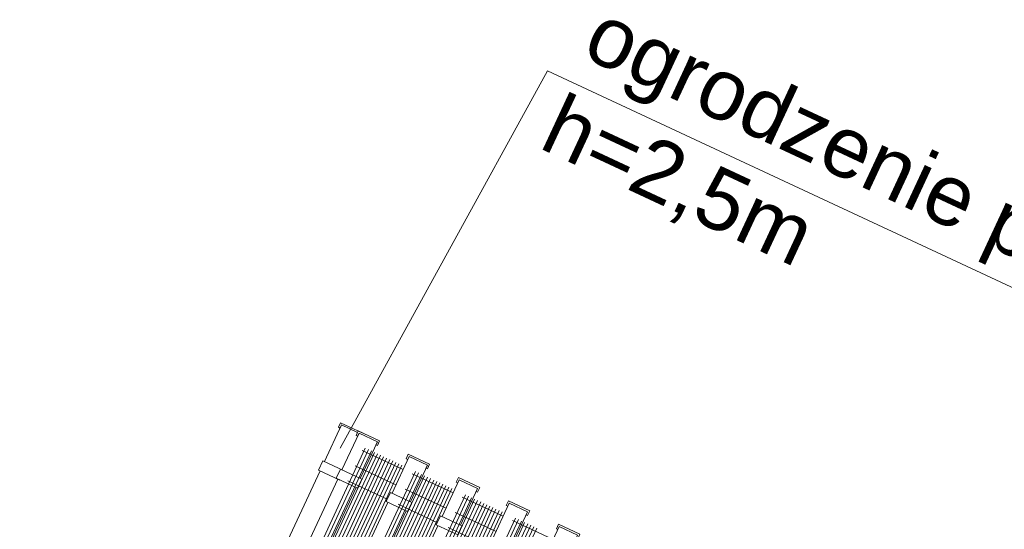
# Model space of a CAD drawing. Header units: millimetres. Extents: x 1962 to 3194, y -795 to -219.
# Tile 80 of 256: x 2250.03 to 2252.95, y -373.82 to -372.31. Entities that reach past the tile are written whole.
import ezdxf

# ---------------------------------------------------------------- set-up
doc = ezdxf.new("R2010")
doc.units = ezdxf.units.MM
doc.layers.get('0').update_dxf_attribs({"lineweight": 5})
doc.layers.add('A_flagi przekrojowe', color=92, linetype='Continuous', lineweight=9)
doc.layers.add('A_ogrodzenie 2_4m', color=45, linetype='Continuous', lineweight=9)
doc.styles.get("Standard").update_dxf_attribs({"font": 'arial.ttf'})

# ---------------------------------------------------------------- blocks, each defined once
blk = doc.blocks.new('zw$607D')
at = {"layer": 'A_flagi przekrojowe'}
blk.add_lwpolyline([(-131.9629, 2.7059), (-131.8772, 3.9807), (-129.6495, 3.9807)], dxfattribs=at)
at = {"layer": 'A_ogrodzenie 2_4m'}
for p, q in [((-131.9005, 2.7276), (-131.7665, 2.7276)), ((-131.8949, 0.3076), (-131.8949, 2.7376)), ((-131.8849, 0.3076), (-131.8849, 2.7376)), ((-131.8749, 0.3076), (-131.8749, 2.7376)), ((-131.8649, 0.3076), (-131.8649, 2.7376)), ((-131.8549, 0.3076), (-131.8549, 2.7376)), ((-131.8449, 0.3076), (-131.8449, 2.7376)), ((-131.8349, 0.3076), (-131.8349, 2.7376)), ((-131.8249, 0.3076), (-131.8249, 2.7376)), ((-131.8149, 0.3076), (-131.8149, 2.7376)), ((-131.8049, 0.3076), (-131.8049, 2.7376)), ((-131.7949, 0.3076), (-131.7949, 2.7376)), ((-131.7849, 0.3076), (-131.7849, 2.7376)), ((-131.7749, 0.3076), (-131.7749, 2.7376)), ((-131.7365, 2.7276), (-131.6025, 2.7276)), ((-131.7309, 0.3076), (-131.7309, 2.7376)), ((-131.7209, 0.3076), (-131.7209, 2.7376)), ((-131.7109, 0.3076), (-131.7109, 2.7376)), ((-131.7009, 0.3076), (-131.7009, 2.7376)), ((-131.6909, 0.3076), (-131.6909, 2.7376)), ((-131.6809, 0.3076), (-131.6809, 2.7376)), ((-131.6709, 0.3076), (-131.6709, 2.7376)), ((-131.6609, 0.3076), (-131.6609, 2.7376)), ((-131.6509, 0.3076), (-131.6509, 2.7376)), ((-131.6409, 0.3076), (-131.6409, 2.7376)), ((-131.6309, 0.3076), (-131.6309, 2.7376)), ((-131.6209, 0.3076), (-131.6209, 2.7376)), ((-131.6109, 0.3076), (-131.6109, 2.7376)), ((-131.5725, 2.7276), (-131.4385, 2.7276)), ((-131.5669, 0.3076), (-131.5669, 2.7376)), ((-131.5569, 0.3076), (-131.5569, 2.7376)), ((-131.5469, 0.3076), (-131.5469, 2.7376)), ((-131.5369, 0.3076), (-131.5369, 2.7376)), ((-131.5269, 0.3076), (-131.5269, 2.7376)), ((-131.5169, 0.3076), (-131.5169, 2.7376)), ((-131.5069, 0.3076), (-131.5069, 2.7376)), ((-131.4969, 0.3076), (-131.4969, 2.7376)), ((-131.4869, 0.3076), (-131.4869, 2.7376)), ((-131.4769, 0.3076), (-131.4769, 2.7376)), ((-131.4669, 0.3076), (-131.4669, 2.7376)), ((-131.4569, 0.3076), (-131.4569, 2.7376)), ((-131.4469, 0.3076), (-131.4469, 2.7376)), ((-131.4085, 2.7276), (-131.2745, 2.7276)), ((-131.4029, 0.3076), (-131.4029, 2.7376)), ((-131.3929, 0.3076), (-131.3929, 2.7376)), ((-131.3829, 0.3076), (-131.3829, 2.7376)), ((-131.3729, 0.3076), (-131.3729, 2.7376)), ((-131.3629, 0.3076), (-131.3629, 2.7376)), ((-131.3529, 0.3076), (-131.3529, 2.7376)), ((-131.3429, 0.3076), (-131.3429, 2.7376)), ((-131.3329, 0.3076), (-131.3329, 2.7376)), ((-131.9005, 2.6776), (-131.7665, 2.6776)), ((-131.7365, 2.6776), (-131.6025, 2.6776)), ((-131.5725, 2.6776), (-131.4385, 2.6776)), ((-131.9005, 2.6276), (-131.7715, 2.6276)), ((-131.7365, 2.6276), (-131.6075, 2.6276)), ((-131.5725, 2.6276), (-131.4435, 2.6276))]:
    blk.add_line(p, q, dxfattribs=at)
for points in [[(-131.9355, 2.77), (-131.9881, 2.77), (-131.9881, 2.76), (-131.9931, 2.76), (-131.9931, 2.775), (-131.9231, 2.775)], [(-131.9881, 2.65), (-131.9881, 2.77), (-131.9355, 2.77)], [(-131.9305, 2.65), (-131.9305, 2.77), (-131.8705, 2.77), (-131.8705, 2.65)], [(-131.7665, 2.65), (-131.7665, 2.77), (-131.7065, 2.77), (-131.7065, 2.65)], [(-131.6025, 2.65), (-131.6025, 2.77), (-131.5425, 2.77), (-131.5425, 2.65)], [(-131.4385, 2.65), (-131.4385, 2.77), (-131.3785, 2.77), (-131.3785, 2.65)], [(-131.2745, 2.65), (-131.2745, 2.77), (-131.2145, 2.77), (-131.2145, 2.65)], [(-131.9231, 2.65), (-131.9931, 2.65), (-131.9931, 2.62), (-131.9231, 2.62)], [(-131.8655, 2.65), (-131.9355, 2.65), (-131.9355, 2.62), (-131.8655, 2.62), (-131.8655, 2.65)], [(-131.7015, 2.65), (-131.7715, 2.65), (-131.7715, 2.62), (-131.7015, 2.62), (-131.7015, 2.65)], [(-131.5375, 2.65), (-131.6075, 2.65), (-131.6075, 2.62), (-131.5375, 2.62), (-131.5375, 2.65)], [(-131.9881, 1.99), (-131.9881, 2.62)], [(-131.9305, 1.99), (-131.9305, 2.62)], [(-131.8705, 2.62), (-131.8705, 1.99)], [(-131.7665, 1.99), (-131.7665, 2.62)], [(-131.7665, 1.99), (-131.7665, 2.62)], [(-131.7065, 2.62), (-131.7065, 1.99)], [(-131.6025, 1.99), (-131.6025, 2.62)], [(-131.6025, 1.99), (-131.6025, 2.62)]]:
    blk.add_lwpolyline(points, dxfattribs=at)
for points in [[(-131.8655, 2.76), (-131.8705, 2.76), (-131.8705, 2.77), (-131.9305, 2.77), (-131.9305, 2.76), (-131.9355, 2.76), (-131.9355, 2.775), (-131.8655, 2.775)], [(-131.7015, 2.76), (-131.7065, 2.76), (-131.7065, 2.77), (-131.7665, 2.77), (-131.7665, 2.76), (-131.7715, 2.76), (-131.7715, 2.775), (-131.7015, 2.775)], [(-131.5375, 2.76), (-131.5425, 2.76), (-131.5425, 2.77), (-131.6025, 2.77), (-131.6025, 2.76), (-131.6075, 2.76), (-131.6075, 2.775), (-131.5375, 2.775)], [(-131.3735, 2.76), (-131.3785, 2.76), (-131.3785, 2.77), (-131.4385, 2.77), (-131.4385, 2.76), (-131.4435, 2.76), (-131.4435, 2.775), (-131.3735, 2.775)], [(-131.2095, 2.76), (-131.2145, 2.76), (-131.2145, 2.77), (-131.2745, 2.77), (-131.2745, 2.76), (-131.2795, 2.76), (-131.2795, 2.775), (-131.2095, 2.775)]]:
    blk.add_lwpolyline(points, close=True, dxfattribs=at)
at = {"layer": 'A_flagi przekrojowe', "insert": (-131.8089, 4.2424), "char_height": 0.18, "width": 3.022033, "attachment_point": 1}
blk.add_mtext('ogrodzenie panelowe 3D h=2,5m', dxfattribs=at)

msp = doc.modelspace()

# ---------------------------------------------------------------- block references
at = {"rotation": 335.0218058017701}
msp.add_blockref('zw$607D', (2369.4566, -431.759), dxfattribs=at)

doc.saveas('drawing.dxf')
